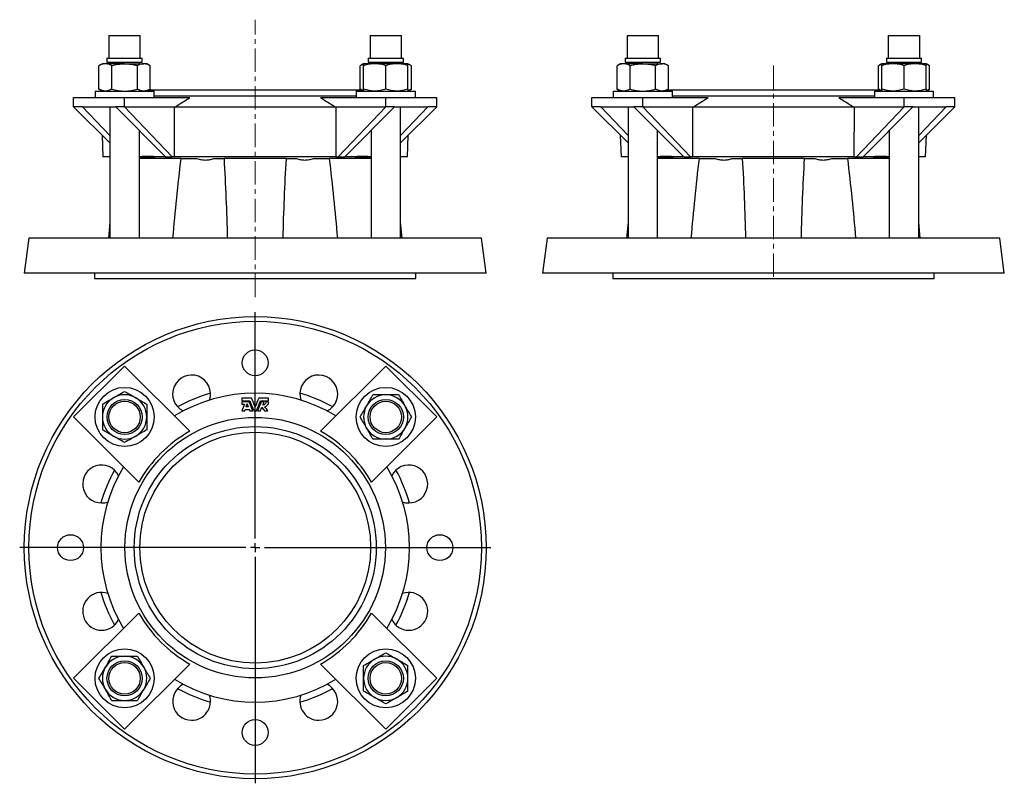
# Model space of a CAD drawing. Header units: millimetres. Extents: x 34 to 567, y 4 to 417.
import ezdxf

# ---------------------------------------------------------------- set-up
doc = ezdxf.new("R2010")
doc.units = ezdxf.units.MM
doc.linetypes.add('CENTERX2', pattern=[20.32, 12.7, -2.54, 2.54, -2.54])
doc.layers.add('FORMAT', color=7, linetype='Continuous')

# ---------------------------------------------------------------- blocks, each defined once
blk = doc.blocks.new('SW_CENTERMARKSYMBOL_0')
at = {"layer": 'FORMAT', "color": 0}
for p, q in [((0, 5), (0, 127.5)), ((-5, 0), (-127.5, 0)), ((0, 0), (-2.5, 0)), ((0, 0), (0, 2.5)), ((0, 0), (0, -2.5)), ((0, 0), (2.5, 0)), ((5, 0), (127.5, 0)), ((0, -5), (0, -127.5))]:
    blk.add_line(p, q, dxfattribs=at)

msp = doc.modelspace()

# ---------------------------------------------------------------- linework, layer by layer
at = {"color": 7, "linetype": 'Continuous', "lineweight": 25}
for p, q in [((82.6, 408.49), (82.6, 396.22)), ((82.6, 408.49), (87.34, 408.49)), ((87.34, 408.49), (99.6, 408.49)), ((99.6, 396.22), (99.6, 408.49)), ((224.02, 408.49), (224.02, 396.22)), ((224.02, 408.49), (240.14, 408.49)), ((240.14, 408.49), (241.02, 408.49)), ((241.02, 396.22), (241.02, 408.49)), ((363.19, 408.49), (363.19, 396.22)), ((363.19, 408.49), (367.94, 408.49)), ((367.94, 408.49), (380.19, 408.49)), ((380.19, 396.22), (380.19, 408.49)), ((504.61, 408.49), (504.61, 396.22)), ((504.61, 408.49), (520.74, 408.49)), ((520.74, 408.49), (521.61, 408.49)), ((521.61, 396.22), (521.61, 408.49)), ((81.57, 396.22), (81.57, 394.22)), ((81.57, 396.22), (86.88, 396.22)), ((86.88, 396.22), (100.62, 396.22)), ((100.62, 394.22), (100.62, 396.22)), ((222.99, 396.22), (222.99, 394.22)), ((222.99, 396.22), (241.06, 396.22)), ((241.06, 396.22), (242.04, 396.22)), ((242.04, 394.22), (242.04, 396.22)), ((362.17, 396.22), (362.17, 394.22)), ((362.17, 396.22), (367.48, 396.22)), ((367.48, 396.22), (381.22, 396.22)), ((381.22, 394.22), (381.22, 396.22)), ((503.59, 396.22), (503.59, 394.22)), ((503.59, 396.22), (521.66, 396.22)), ((521.66, 396.22), (522.64, 396.22)), ((522.64, 394.22), (522.64, 396.22)), ((79.1, 393.29), (77.24, 392.22)), ((77.24, 379.56), (77.24, 392.22)), ((80.7, 393.29), (79.1, 393.29)), ((91.1, 393.29), (80.7, 393.29)), ((81.57, 394.22), (86.88, 394.22)), ((83.1, 394.22), (83.1, 393.29)), ((84.17, 379.56), (84.17, 392.22)), ((86.88, 394.22), (100.62, 394.22)), ((91.1, 393.29), (101.49, 393.29)), ((98.02, 379.56), (98.02, 392.22)), ((99.1, 393.29), (99.1, 394.22)), ((103.1, 393.29), (101.49, 393.29)), ((104.95, 392.22), (103.1, 393.29)), ((104.95, 379.56), (104.95, 392.22)), ((220.52, 393.29), (218.66, 392.22)), ((218.66, 379.56), (218.66, 392.22)), ((226.52, 393.29), (220.52, 393.29)), ((220.52, 379.56), (220.52, 392.22)), ((222.99, 394.22), (241.06, 394.22)), ((224.52, 394.22), (224.52, 393.29)), ((238.52, 393.29), (226.52, 393.29)), ((232.52, 379.56), (232.52, 392.22)), ((244.52, 393.29), (238.52, 393.29)), ((240.52, 393.29), (240.52, 394.22)), ((241.06, 394.22), (242.04, 394.22)), ((246.37, 392.22), (244.52, 393.29)), ((244.52, 379.56), (244.52, 392.22)), ((246.37, 379.56), (246.37, 392.22)), ((359.69, 393.29), (357.84, 392.22)), ((357.84, 379.56), (357.84, 392.22)), ((361.3, 393.29), (359.69, 393.29)), ((371.69, 393.29), (361.3, 393.29)), ((362.17, 394.22), (367.48, 394.22)), ((363.69, 394.22), (363.69, 393.29)), ((364.77, 379.56), (364.77, 392.22)), ((367.48, 394.22), (381.22, 394.22)), ((371.69, 393.29), (382.09, 393.29)), ((378.62, 379.56), (378.62, 392.22)), ((379.69, 393.29), (379.69, 394.22)), ((383.69, 393.29), (382.09, 393.29)), ((385.55, 392.22), (383.69, 393.29)), ((385.55, 379.56), (385.55, 392.22)), ((501.11, 393.29), (499.26, 392.22)), ((499.26, 379.56), (499.26, 392.22)), ((507.11, 393.29), (501.11, 393.29)), ((501.11, 379.56), (501.11, 392.22)), ((503.59, 394.22), (521.66, 394.22)), ((505.11, 394.22), (505.11, 393.29)), ((519.11, 393.29), (507.11, 393.29)), ((513.11, 379.56), (513.11, 392.22)), ((525.11, 393.29), (519.11, 393.29)), ((521.11, 393.29), (521.11, 394.22)), ((521.66, 394.22), (522.64, 394.22)), ((526.97, 392.22), (525.11, 393.29)), ((525.11, 379.56), (525.11, 392.22)), ((526.97, 379.56), (526.97, 392.22)), ((77.24, 379.56), (79.1, 378.49)), ((103.1, 378.49), (104.95, 379.56)), ((220.52, 378.99), (103.96, 378.99)), ((218.66, 379.56), (219.65, 378.99)), ((244.52, 378.49), (246.37, 379.56)), ((357.84, 379.56), (359.69, 378.49)), ((383.69, 378.49), (385.55, 379.56)), ((392.55, 378.99), (384.56, 378.99)), ((501.12, 378.99), (392.55, 378.99)), ((499.26, 379.56), (500.25, 378.99)), ((525.11, 378.49), (526.97, 379.56)), ((63.52, 369.99), (63.52, 374.99)), ((63.52, 374.99), (91.1, 374.99)), ((75.1, 378.49), (75.1, 374.99)), ((75.1, 378.49), (107.1, 378.49)), ((91.1, 369.99), (91.1, 374.99)), ((91.1, 374.99), (126.43, 374.99)), ((107.1, 374.99), (107.1, 378.49)), ((216.52, 375.79), (107.1, 375.79)), ((197.19, 374.99), (232.52, 374.99)), ((216.52, 378.49), (216.52, 374.99)), ((216.52, 378.49), (232.52, 378.49)), ((232.52, 378.49), (248.52, 378.49)), ((232.52, 369.99), (232.52, 374.99)), ((232.52, 374.99), (260.09, 374.99)), ((248.52, 374.99), (248.52, 378.49)), ((260.09, 369.99), (260.09, 374.99)), ((344.12, 369.99), (344.12, 374.99)), ((344.12, 374.99), (371.69, 374.99)), ((355.69, 378.49), (355.69, 374.99)), ((355.69, 378.49), (387.69, 378.49)), ((371.69, 369.99), (371.69, 374.99)), ((371.69, 374.99), (407.03, 374.99)), ((387.69, 374.99), (387.69, 378.49)), ((392.55, 375.79), (387.69, 375.79)), ((497.11, 375.79), (392.55, 375.79)), ((477.78, 374.99), (513.11, 374.99)), ((497.11, 378.49), (497.11, 374.99)), ((497.11, 378.49), (513.11, 378.49)), ((513.11, 378.49), (529.11, 378.49)), ((513.11, 369.99), (513.11, 374.99)), ((513.11, 374.99), (540.69, 374.99)), ((529.11, 374.99), (529.11, 378.49)), ((540.69, 369.99), (540.69, 374.99)), ((68.32, 369.99), (63.52, 369.99)), ((63.52, 369.99), (83.1, 350.42)), ((68.32, 369.99), (86.29, 369.99)), ((83.1, 354.49), (68.32, 369.99)), ((83.1, 369.99), (83.1, 298.99)), ((91.1, 369.99), (86.29, 369.99)), ((86.29, 369.99), (113.3, 342.99)), ((91.1, 369.99), (118.59, 369.99)), ((116.84, 342.99), (91.1, 369.99)), ((118.13, 369.7), (118.59, 369.99)), ((118.2, 342.99), (118.13, 369.7)), ((205.49, 369.7), (118.13, 369.7)), ((205.02, 369.99), (205.49, 369.7)), ((205.02, 369.99), (232.52, 369.99)), ((205.49, 369.7), (205.41, 342.99)), ((232.52, 369.99), (206.78, 342.99)), ((210.31, 342.99), (237.32, 369.99)), ((237.32, 369.99), (232.52, 369.99)), ((237.32, 369.99), (255.29, 369.99)), ((240.52, 298.99), (240.52, 369.99)), ((240.52, 350.42), (260.09, 369.99)), ((255.29, 369.99), (240.52, 354.49)), ((260.09, 369.99), (255.29, 369.99)), ((348.92, 369.99), (344.12, 369.99)), ((344.12, 369.99), (363.69, 350.42)), ((348.92, 369.99), (366.89, 369.99)), ((363.69, 354.49), (348.92, 369.99)), ((363.69, 369.99), (363.69, 298.99)), ((371.69, 369.99), (366.89, 369.99)), ((366.89, 369.99), (393.9, 342.99)), ((397.43, 342.99), (371.69, 369.99)), ((371.69, 369.99), (399.19, 369.99)), ((398.73, 369.7), (399.19, 369.99)), ((398.8, 342.99), (398.73, 369.7)), ((486.08, 369.7), (398.73, 369.7)), ((485.62, 369.99), (513.11, 369.99)), ((485.62, 369.99), (486.08, 369.7)), ((486.08, 369.7), (486.01, 342.99)), ((513.11, 369.99), (487.37, 342.99)), ((490.91, 342.99), (517.92, 369.99)), ((517.92, 369.99), (513.11, 369.99)), ((517.92, 369.99), (535.89, 369.99)), ((521.11, 298.99), (521.11, 369.99)), ((535.89, 369.99), (521.11, 354.49)), ((521.11, 350.42), (540.69, 369.99)), ((540.69, 369.99), (535.89, 369.99)), ((99.1, 298.99), (99.1, 357.19)), ((224.52, 357.19), (224.52, 298.99)), ((379.69, 298.99), (379.69, 357.19)), ((505.11, 357.19), (505.11, 298.99)), ((78.9, 354.61), (79.41, 342.99)), ((244.21, 342.99), (244.71, 354.61)), ((359.5, 354.61), (360, 342.99)), ((524.8, 342.99), (525.31, 354.61)), ((83.1, 342.99), (79.41, 342.99)), ((99.63, 342.99), (99.1, 342.99)), ((121.7, 341.99), (99.1, 341.99)), ((99.63, 342.99), (107.73, 342.99)), ((113.3, 342.99), (107.73, 342.99)), ((113.3, 342.99), (116.84, 342.99)), ((118.2, 342.99), (116.84, 342.99)), ((205.41, 342.99), (118.2, 342.99)), ((121.7, 341.99), (130.19, 341.99)), ((139.37, 341.99), (144.93, 341.99)), ((178.68, 341.99), (144.93, 341.99)), ((178.68, 341.99), (184.25, 341.99)), ((193.42, 341.99), (201.91, 341.99)), ((224.52, 341.99), (201.91, 341.99)), ((205.41, 342.99), (206.78, 342.99)), ((206.78, 342.99), (210.31, 342.99)), ((215.88, 342.99), (210.31, 342.99)), ((215.88, 342.99), (223.98, 342.99)), ((224.52, 342.99), (223.98, 342.99)), ((244.21, 342.99), (240.52, 342.99)), ((363.69, 342.99), (360, 342.99)), ((380.23, 342.99), (379.69, 342.99)), ((402.3, 341.99), (379.69, 341.99)), ((380.23, 342.99), (388.33, 342.99)), ((393.9, 342.99), (388.33, 342.99)), ((393.9, 342.99), (397.43, 342.99)), ((398.8, 342.99), (397.43, 342.99)), ((486.01, 342.99), (398.8, 342.99)), ((402.3, 341.99), (410.79, 341.99)), ((419.96, 341.99), (425.53, 341.99)), ((459.28, 341.99), (425.53, 341.99)), ((459.28, 341.99), (464.85, 341.99)), ((474.02, 341.99), (482.51, 341.99)), ((505.11, 341.99), (482.51, 341.99)), ((486.01, 342.99), (487.37, 342.99)), ((487.37, 342.99), (490.91, 342.99)), ((496.48, 342.99), (490.91, 342.99)), ((496.48, 342.99), (504.58, 342.99)), ((505.11, 342.99), (504.58, 342.99)), ((524.8, 342.99), (521.11, 342.99)), ((83.1, 307.48), (82.31, 298.99)), ((241.31, 298.99), (240.52, 307.48)), ((363.69, 307.48), (362.9, 298.99)), ((521.9, 298.99), (521.11, 307.48)), ((39.31, 298.99), (36.81, 279.99)), ((284.31, 298.99), (39.31, 298.99)), ((286.81, 279.99), (284.31, 298.99)), ((319.9, 298.99), (317.4, 279.99)), ((564.9, 298.99), (319.9, 298.99)), ((567.4, 279.99), (564.9, 298.99)), ((286.81, 279.99), (36.81, 279.99)), ((74.81, 279.99), (74.81, 276.99)), ((248.81, 276.99), (248.81, 279.99)), ((567.4, 279.99), (317.4, 279.99)), ((355.4, 279.99), (355.4, 276.99)), ((529.4, 276.99), (529.4, 279.99)), ((74.81, 276.99), (161.81, 276.99)), ((161.81, 276.99), (248.81, 276.99)), ((355.4, 276.99), (529.4, 276.99)), ((91.1, 229.73), (63.52, 202.16)), ((126.43, 194.4), (91.1, 229.73)), ((232.52, 229.73), (197.19, 194.4)), ((260.09, 202.16), (232.52, 229.73)), ((154.61, 212.37), (154.61, 210.95)), ((154.61, 210.4), (154.61, 209.03)), ((157.43, 209.28), (156.77, 207.57)), ((158.12, 207.57), (157.43, 209.28)), ((165.92, 208.62), (166.64, 210.4)), ((168.6, 209.03), (169.01, 209.03)), ((169.01, 210.95), (169.01, 212.37)), ((169.01, 209.03), (169.01, 210.4)), ((164.65, 205.51), (165.43, 207.44)), ((63.52, 202.16), (98.85, 166.82)), ((224.76, 166.82), (260.09, 202.16)), ((98.85, 96.07), (63.52, 60.74)), ((260.09, 60.74), (224.76, 96.07)), ((91.1, 33.16), (126.43, 68.49)), ((197.19, 68.49), (232.52, 33.16)), ((63.52, 60.74), (91.1, 33.16)), ((232.52, 33.16), (260.09, 60.74))]:
    msp.add_line(p, q, dxfattribs=at)
for centre, radius in [((161.81, 131.45), 125), ((161.81, 131.45), 122.5), ((161.81, 231.45), 7), ((91.1, 202.16), 16), ((232.52, 202.16), 16), ((91.1, 202.16), 9.52), ((91.1, 202.16), 8.5), ((232.52, 202.16), 9.53), ((232.52, 202.16), 8.5), ((161.81, 131.45), 70.5), ((161.81, 131.45), 65.5), ((161.81, 131.45), 62.5), ((61.81, 131.45), 7), ((261.81, 131.45), 7), ((91.1, 60.74), 16), ((232.52, 60.74), 16), ((91.1, 60.74), 9.53), ((232.52, 60.74), 9.52), ((91.1, 60.74), 8.5), ((232.52, 60.74), 8.5), ((161.81, 31.45), 7)]:
    msp.add_circle(centre, radius, dxfattribs=at)
for centre, radius, start, end in [((127.37, 214.6), 10.25, 341.0314, 243.9686), ((196.25, 214.6), 10.25, 296.0314, 198.9686), ((91.1, 202.16), 12, 60, 120), ((161.81, 131.45), 83.57, 58.4943, 121.5057), ((161.81, 131.45), 87, 106.1505, 118.8495), ((161.81, 131.45), 87, 61.1505, 73.8495), ((232.52, 202.16), 12, 90, 150), ((232.52, 202.16), 12, 30, 90), ((91.1, 202.16), 12, 120, 180), ((91.1, 202.16), 12, 0, 60), ((232.52, 202.16), 12, 150, 210), ((232.52, 202.16), 12, 330, 30), ((91.1, 202.16), 12, 180, 240), ((91.1, 202.16), 12, 300, 0), ((161.81, 131.45), 72.22, 119.3343, 150.6657), ((161.81, 131.45), 72.22, 29.3343, 60.6657), ((232.52, 202.16), 12, 210, 270), ((232.52, 202.16), 12, 270, 330), ((91.1, 202.16), 12, 240, 300), ((78.66, 165.89), 10.25, 26.0314, 270), ((244.96, 165.89), 10.25, 270, 153.9686), ((161.81, 131.45), 83.57, 148.4943, 211.5057), ((161.81, 131.45), 87, 151.1505, 163.8495), ((161.81, 131.45), 83.57, 328.4943, 31.5057), ((161.81, 131.45), 87, 16.1505, 28.8495), ((78.66, 165.89), 10.25, 270, 288.9686), ((244.96, 165.89), 10.25, 251.0314, 270), ((78.66, 97), 10.25, 71.0314, 270), ((161.81, 131.45), 87, 196.1505, 208.8495), ((161.81, 131.45), 87, 331.1505, 343.8495), ((244.96, 97), 10.25, 270, 108.9686), ((161.81, 131.45), 72.22, 209.3343, 240.6657), ((161.81, 131.45), 72.22, 299.3343, 330.6657), ((78.66, 97), 10.25, 270, 333.9686), ((244.96, 97), 10.25, 206.0314, 270), ((91.1, 60.74), 12, 90, 150), ((91.1, 60.74), 12, 30, 90), ((232.52, 60.74), 12, 120, 180), ((232.52, 60.74), 12, 60, 120), ((232.52, 60.74), 12, 0, 60), ((91.1, 60.74), 12, 150, 210), ((91.1, 60.74), 12, 330, 30), ((161.81, 131.45), 83.57, 238.4943, 301.5057), ((232.52, 60.74), 12, 180, 240), ((232.52, 60.74), 12, 300, 0), ((91.1, 60.74), 12, 210, 270), ((91.1, 60.74), 12, 270, 330), ((127.37, 48.3), 10.25, 116.0314, 270), ((161.81, 131.45), 87, 241.1505, 253.8495), ((161.81, 131.45), 87, 286.1505, 298.8495), ((196.25, 48.3), 10.25, 270, 63.9686), ((127.37, 48.3), 10.25, 270, 18.9686), ((196.25, 48.3), 10.25, 161.0314, 270), ((232.52, 60.74), 12, 240, 300)]:
    msp.add_arc(centre, radius, start, end, dxfattribs=at)
for centre, major_axis, start_param, end_param in [((160.02, 285.31), (77.55, -49.48), 2.526074, 2.669576), ((163.59, 285.31), (77.55, 49.48), 0.472017, 0.615518), ((440.62, 285.31), (77.55, -49.48), 2.526074, 2.669576), ((444.19, 285.31), (77.55, 49.48), 0.472017, 0.615518)]:
    msp.add_ellipse(centre, major_axis=major_axis, ratio=0.385787, start_param=start_param, end_param=end_param, dxfattribs=at)
for points, knots in [([(80.7, 393.29), (80.41, 393.29), (80.11, 393.26), (79.53, 393.17), (79.24, 393.09), (78.37, 392.81), (77.8, 392.54), (77.24, 392.22)], [0, 0, 0, 0, 0.25, 0.25, 0.5, 0.5, 1, 1, 1, 1]), ([(84.17, 392.22), (83.6, 392.55), (83.03, 392.81), (81.88, 393.19), (81.29, 393.29), (80.7, 393.29)], [0, 0, 0, 0, 0.5, 0.5, 1, 1, 1, 1]), ([(84.17, 392.22), (85.29, 392.54), (86.45, 392.82), (88.76, 393.19), (89.93, 393.29), (91.1, 393.29)], [0, 0, 0, 0, 0.5, 0.5, 1, 1, 1, 1]), ([(91.1, 393.29), (91.68, 393.29), (92.27, 393.27), (93.45, 393.17), (94.03, 393.09), (95.77, 392.81), (96.9, 392.54), (98.02, 392.22)], [0, 0, 0, 0, 0.25, 0.25, 0.5, 0.5, 1, 1, 1, 1]), ([(101.49, 393.29), (101.19, 393.29), (100.9, 393.26), (100.31, 393.17), (100.02, 393.09), (99.16, 392.81), (98.59, 392.54), (98.02, 392.22)], [0, 0, 0, 0, 0.25, 0.25, 0.5, 0.5, 1, 1, 1, 1]), ([(104.95, 392.22), (104.39, 392.55), (103.82, 392.81), (102.66, 393.19), (102.08, 393.29), (101.49, 393.29)], [0, 0, 0, 0, 0.5, 0.5, 1, 1, 1, 1]), ([(220.52, 393.04), (220.43, 393.02), (220.17, 392.94), (219.73, 392.76), (219.19, 392.51), (218.84, 392.32), (218.66, 392.22)], [0, 0, 0, 0, 0.132852, 0.4218383, 0.7109557, 1, 1, 1, 1]), ([(226.52, 393.29), (226.01, 393.29), (225.5, 393.26), (224.48, 393.17), (223.98, 393.09), (222.48, 392.81), (221.5, 392.54), (220.52, 392.22)], [0, 0, 0, 0, 0.25, 0.25, 0.5, 0.5, 1, 1, 1, 1]), ([(220.52, 392.22), (220.52, 392.54), (220.52, 392.82), (220.52, 393.19), (220.52, 393.29), (220.52, 393.29)], [0, 0, 0, 0, 0.5, 0.5, 1, 1, 1, 1]), ([(232.52, 392.22), (231.54, 392.55), (230.55, 392.81), (228.55, 393.19), (227.54, 393.29), (226.52, 393.29)], [0, 0, 0, 0, 0.5, 0.5, 1, 1, 1, 1]), ([(238.52, 393.29), (238.01, 393.29), (237.5, 393.26), (236.48, 393.17), (235.98, 393.09), (234.48, 392.81), (233.5, 392.54), (232.52, 392.22)], [0, 0, 0, 0, 0.25, 0.25, 0.5, 0.5, 1, 1, 1, 1]), ([(244.52, 392.22), (243.54, 392.55), (242.55, 392.81), (240.55, 393.19), (239.54, 393.29), (238.52, 393.29)], [0, 0, 0, 0, 0.5, 0.5, 1, 1, 1, 1]), ([(244.52, 392.22), (244.52, 392.54), (244.52, 392.82), (244.52, 393.19), (244.52, 393.29), (244.52, 393.29)], [0, 0, 0, 0, 0.5, 0.5, 1, 1, 1, 1]), ([(246.37, 392.22), (246.19, 392.32), (245.81, 392.53), (245.25, 392.79), (244.82, 392.96), (244.57, 393.03), (244.52, 393.04)], [0, 0, 0, 0, 0.30517, 0.610427, 0.915525, 1, 1, 1, 1]), ([(361.3, 393.29), (361.01, 393.29), (360.71, 393.26), (360.13, 393.17), (359.84, 393.09), (358.97, 392.81), (358.4, 392.54), (357.84, 392.22)], [0, 0, 0, 0, 0.25, 0.25, 0.5, 0.5, 1, 1, 1, 1]), ([(364.77, 392.22), (364.2, 392.55), (363.63, 392.81), (362.47, 393.19), (361.89, 393.29), (361.3, 393.29)], [0, 0, 0, 0, 0.5, 0.5, 1, 1, 1, 1]), ([(364.77, 392.22), (365.89, 392.54), (367.05, 392.82), (369.36, 393.19), (370.52, 393.29), (371.69, 393.29)], [0, 0, 0, 0, 0.5, 0.5, 1, 1, 1, 1]), ([(371.69, 393.29), (372.28, 393.29), (372.87, 393.27), (374.05, 393.17), (374.63, 393.09), (376.37, 392.81), (377.5, 392.54), (378.62, 392.22)], [0, 0, 0, 0, 0.25, 0.25, 0.5, 0.5, 1, 1, 1, 1]), ([(382.09, 393.29), (381.79, 393.29), (381.5, 393.26), (380.91, 393.17), (380.62, 393.09), (379.76, 392.81), (379.19, 392.54), (378.62, 392.22)], [0, 0, 0, 0, 0.25, 0.25, 0.5, 0.5, 1, 1, 1, 1]), ([(385.55, 392.22), (384.98, 392.55), (384.41, 392.81), (383.26, 393.19), (382.68, 393.29), (382.09, 393.29)], [0, 0, 0, 0, 0.5, 0.5, 1, 1, 1, 1]), ([(501.11, 393.04), (501.03, 393.02), (500.77, 392.94), (500.32, 392.76), (499.79, 392.51), (499.44, 392.32), (499.26, 392.22)], [0, 0, 0, 0, 0.132852, 0.4218383, 0.7109557, 1, 1, 1, 1]), ([(507.11, 393.29), (506.61, 393.29), (506.09, 393.26), (505.08, 393.17), (504.58, 393.09), (503.08, 392.81), (502.09, 392.54), (501.11, 392.22)], [0, 0, 0, 0, 0.25, 0.25, 0.5, 0.5, 1, 1, 1, 1]), ([(501.11, 392.22), (501.11, 392.54), (501.11, 392.82), (501.11, 393.19), (501.11, 393.29), (501.11, 393.29)], [0, 0, 0, 0, 0.5, 0.5, 1, 1, 1, 1]), ([(513.11, 392.22), (512.13, 392.55), (511.14, 392.81), (509.15, 393.19), (508.14, 393.29), (507.11, 393.29)], [0, 0, 0, 0, 0.5, 0.5, 1, 1, 1, 1]), ([(519.11, 393.29), (518.61, 393.29), (518.09, 393.26), (517.08, 393.17), (516.58, 393.09), (515.08, 392.81), (514.09, 392.54), (513.11, 392.22)], [0, 0, 0, 0, 0.25, 0.25, 0.5, 0.5, 1, 1, 1, 1]), ([(525.11, 392.22), (524.13, 392.55), (523.14, 392.81), (521.15, 393.19), (520.14, 393.29), (519.11, 393.29)], [0, 0, 0, 0, 0.5, 0.5, 1, 1, 1, 1]), ([(525.11, 392.22), (525.11, 392.54), (525.11, 392.82), (525.11, 393.19), (525.11, 393.29), (525.11, 393.29)], [0, 0, 0, 0, 0.5, 0.5, 1, 1, 1, 1]), ([(526.97, 392.22), (526.78, 392.32), (526.41, 392.53), (525.85, 392.79), (525.41, 392.96), (525.17, 393.03), (525.11, 393.04)], [0, 0, 0, 0, 0.30517, 0.610427, 0.915525, 1, 1, 1, 1]), ([(80.7, 378.49), (80.41, 378.49), (80.11, 378.52), (79.53, 378.61), (79.24, 378.69), (78.37, 378.97), (77.8, 379.24), (77.24, 379.56)], [0, 0, 0, 0, 0.25, 0.25, 0.5, 0.5, 1, 1, 1, 1]), ([(84.17, 379.56), (83.6, 379.23), (83.03, 378.97), (81.88, 378.59), (81.29, 378.49), (80.7, 378.49)], [0, 0, 0, 0, 0.5, 0.5, 1, 1, 1, 1]), ([(84.17, 379.56), (85.29, 379.24), (86.45, 378.96), (88.76, 378.59), (89.93, 378.49), (91.1, 378.49)], [0, 0, 0, 0, 0.5, 0.5, 1, 1, 1, 1]), ([(91.1, 378.49), (91.68, 378.49), (92.27, 378.51), (93.45, 378.61), (94.03, 378.69), (95.77, 378.97), (96.9, 379.24), (98.02, 379.56)], [0, 0, 0, 0, 0.25, 0.25, 0.5, 0.5, 1, 1, 1, 1]), ([(101.49, 378.49), (101.19, 378.49), (100.9, 378.52), (100.31, 378.61), (100.02, 378.69), (99.16, 378.97), (98.59, 379.24), (98.02, 379.56)], [0, 0, 0, 0, 0.25, 0.25, 0.5, 0.5, 1, 1, 1, 1]), ([(104.95, 379.56), (104.39, 379.23), (103.82, 378.97), (102.66, 378.59), (102.08, 378.49), (101.49, 378.49)], [0, 0, 0, 0, 0.5, 0.5, 1, 1, 1, 1]), ([(219.81, 378.99), (219.78, 379), (219.58, 379.08), (219.19, 379.27), (218.84, 379.46), (218.66, 379.56)], [0, 0, 0, 0, 0.072856, 0.536486, 1, 1, 1, 1]), ([(226.52, 378.49), (226.01, 378.49), (225.5, 378.52), (224.48, 378.61), (223.98, 378.69), (222.48, 378.97), (221.5, 379.24), (220.52, 379.56)], [0, 0, 0, 0, 0.25, 0.25, 0.5, 0.5, 1, 1, 1, 1]), ([(220.52, 379.56), (220.52, 379.24), (220.52, 378.96), (220.52, 378.59), (220.52, 378.49), (220.52, 378.49)], [0, 0, 0, 0, 0.5, 0.5, 1, 1, 1, 1]), ([(232.52, 379.56), (231.54, 379.23), (230.55, 378.97), (228.55, 378.59), (227.54, 378.49), (226.52, 378.49)], [0, 0, 0, 0, 0.5, 0.5, 1, 1, 1, 1]), ([(238.52, 378.49), (238.01, 378.49), (237.5, 378.52), (236.48, 378.61), (235.98, 378.69), (234.48, 378.97), (233.5, 379.24), (232.52, 379.56)], [0, 0, 0, 0, 0.25, 0.25, 0.5, 0.5, 1, 1, 1, 1]), ([(244.52, 379.56), (243.54, 379.23), (242.55, 378.97), (240.55, 378.59), (239.54, 378.49), (238.52, 378.49)], [0, 0, 0, 0, 0.5, 0.5, 1, 1, 1, 1]), ([(244.52, 379.56), (244.52, 379.24), (244.52, 378.96), (244.52, 378.59), (244.52, 378.49), (244.52, 378.49)], [0, 0, 0, 0, 0.5, 0.5, 1, 1, 1, 1]), ([(246.37, 379.56), (246.19, 379.46), (245.81, 379.25), (245.25, 378.99), (244.82, 378.82), (244.57, 378.75), (244.52, 378.74)], [0, 0, 0, 0, 0.30517, 0.610427, 0.915525, 1, 1, 1, 1]), ([(361.3, 378.49), (361.01, 378.49), (360.71, 378.52), (360.13, 378.61), (359.84, 378.69), (358.97, 378.97), (358.4, 379.24), (357.84, 379.56)], [0, 0, 0, 0, 0.25, 0.25, 0.5, 0.5, 1, 1, 1, 1]), ([(364.77, 379.56), (364.2, 379.23), (363.63, 378.97), (362.47, 378.59), (361.89, 378.49), (361.3, 378.49)], [0, 0, 0, 0, 0.5, 0.5, 1, 1, 1, 1]), ([(364.77, 379.56), (365.89, 379.24), (367.05, 378.96), (369.36, 378.59), (370.52, 378.49), (371.69, 378.49)], [0, 0, 0, 0, 0.5, 0.5, 1, 1, 1, 1]), ([(371.69, 378.49), (372.28, 378.49), (372.87, 378.51), (374.05, 378.61), (374.63, 378.69), (376.37, 378.97), (377.5, 379.24), (378.62, 379.56)], [0, 0, 0, 0, 0.25, 0.25, 0.5, 0.5, 1, 1, 1, 1]), ([(382.09, 378.49), (381.79, 378.49), (381.5, 378.52), (380.91, 378.61), (380.62, 378.69), (379.76, 378.97), (379.19, 379.24), (378.62, 379.56)], [0, 0, 0, 0, 0.25, 0.25, 0.5, 0.5, 1, 1, 1, 1]), ([(385.55, 379.56), (384.98, 379.23), (384.41, 378.97), (383.26, 378.59), (382.68, 378.49), (382.09, 378.49)], [0, 0, 0, 0, 0.5, 0.5, 1, 1, 1, 1]), ([(500.41, 378.99), (500.38, 379), (500.17, 379.08), (499.79, 379.27), (499.44, 379.46), (499.26, 379.56)], [0, 0, 0, 0, 0.072856, 0.536486, 1, 1, 1, 1]), ([(507.11, 378.49), (506.61, 378.49), (506.09, 378.52), (505.08, 378.61), (504.58, 378.69), (503.08, 378.97), (502.09, 379.24), (501.11, 379.56)], [0, 0, 0, 0, 0.25, 0.25, 0.5, 0.5, 1, 1, 1, 1]), ([(501.11, 379.56), (501.11, 379.24), (501.11, 378.96), (501.11, 378.59), (501.11, 378.49), (501.11, 378.49)], [0, 0, 0, 0, 0.5, 0.5, 1, 1, 1, 1]), ([(513.11, 379.56), (512.13, 379.23), (511.14, 378.97), (509.15, 378.59), (508.14, 378.49), (507.11, 378.49)], [0, 0, 0, 0, 0.5, 0.5, 1, 1, 1, 1]), ([(519.11, 378.49), (518.61, 378.49), (518.09, 378.52), (517.08, 378.61), (516.58, 378.69), (515.08, 378.97), (514.09, 379.24), (513.11, 379.56)], [0, 0, 0, 0, 0.25, 0.25, 0.5, 0.5, 1, 1, 1, 1]), ([(525.11, 379.56), (524.13, 379.23), (523.14, 378.97), (521.15, 378.59), (520.14, 378.49), (519.11, 378.49)], [0, 0, 0, 0, 0.5, 0.5, 1, 1, 1, 1]), ([(525.11, 379.56), (525.11, 379.24), (525.11, 378.96), (525.11, 378.59), (525.11, 378.49), (525.11, 378.49)], [0, 0, 0, 0, 0.5, 0.5, 1, 1, 1, 1]), ([(526.97, 379.56), (526.78, 379.46), (526.41, 379.25), (525.85, 378.99), (525.41, 378.82), (525.17, 378.75), (525.11, 378.74)], [0, 0, 0, 0, 0.30517, 0.610427, 0.915525, 1, 1, 1, 1]), ([(117.29, 298.99), (117.93, 306.16), (118.61, 313.33), (120.07, 327.67), (120.85, 334.83), (121.7, 341.99)], [0, 0, 0, 0, 0.5, 0.5, 1, 1, 1, 1]), ([(130.19, 341.99), (131, 341.73), (131.81, 341.53), (133.02, 341.33), (133.42, 341.28), (134.22, 341.21), (134.63, 341.19), (135.8, 341.19), (136.56, 341.26), (138.01, 341.53), (138.71, 341.73), (139.37, 341.99)], [0, 0, 0, 0, 0.25, 0.25, 0.375, 0.375, 0.5, 0.5, 0.75, 0.75, 1, 1, 1, 1]), ([(144.93, 341.99), (145.36, 334.83), (145.7, 327.67), (146.28, 313.33), (146.52, 306.16), (146.7, 298.99)], [0, 0, 0, 0, 0.5, 0.5, 1, 1, 1, 1]), ([(176.91, 298.99), (177.1, 306.16), (177.33, 313.33), (177.91, 327.67), (178.26, 334.83), (178.68, 341.99)], [0, 0, 0, 0, 0.5, 0.5, 1, 1, 1, 1]), ([(184.25, 341.99), (184.9, 341.73), (185.59, 341.53), (186.68, 341.33), (187.05, 341.28), (187.81, 341.21), (188.2, 341.19), (189.38, 341.19), (190.18, 341.26), (191.79, 341.53), (192.61, 341.73), (193.42, 341.99)], [0, 0, 0, 0, 0.25, 0.25, 0.375, 0.375, 0.5, 0.5, 0.75, 0.75, 1, 1, 1, 1]), ([(201.91, 341.99), (202.76, 334.83), (203.54, 327.67), (205, 313.33), (205.68, 306.16), (206.32, 298.99)], [0, 0, 0, 0, 0.5, 0.5, 1, 1, 1, 1]), ([(397.89, 298.99), (398.53, 306.16), (399.21, 313.33), (400.67, 327.67), (401.45, 334.83), (402.3, 341.99)], [0, 0, 0, 0, 0.5, 0.5, 1, 1, 1, 1]), ([(410.79, 341.99), (411.6, 341.73), (412.41, 341.53), (413.61, 341.33), (414.02, 341.28), (414.82, 341.21), (415.22, 341.19), (416.4, 341.19), (417.16, 341.26), (418.61, 341.53), (419.31, 341.73), (419.96, 341.99)], [0, 0, 0, 0, 0.25, 0.25, 0.375, 0.375, 0.5, 0.5, 0.75, 0.75, 1, 1, 1, 1]), ([(425.53, 341.99), (425.96, 334.83), (426.3, 327.67), (426.88, 313.33), (427.11, 306.16), (427.3, 298.99)], [0, 0, 0, 0, 0.5, 0.5, 1, 1, 1, 1]), ([(457.51, 298.99), (457.69, 306.16), (457.93, 313.33), (458.51, 327.67), (458.85, 334.83), (459.28, 341.99)], [0, 0, 0, 0, 0.5, 0.5, 1, 1, 1, 1]), ([(464.85, 341.99), (465.5, 341.73), (466.19, 341.53), (467.27, 341.33), (467.64, 341.28), (468.41, 341.21), (468.8, 341.19), (469.98, 341.19), (470.77, 341.26), (472.39, 341.53), (473.21, 341.73), (474.02, 341.99)], [0, 0, 0, 0, 0.25, 0.25, 0.375, 0.375, 0.5, 0.5, 0.75, 0.75, 1, 1, 1, 1]), ([(482.51, 341.99), (483.36, 334.83), (484.14, 327.67), (485.6, 313.33), (486.28, 306.16), (486.92, 298.99)], [0, 0, 0, 0, 0.5, 0.5, 1, 1, 1, 1]), ([(85.1, 212.55), (85.61, 212.84), (86.12, 213.14), (87.13, 213.72), (87.63, 214.01), (89.13, 214.88), (90.12, 215.45), (91.1, 216.01)], [0, 0, 0, 0, 0.25, 0.25, 0.5, 0.5, 1, 1, 1, 1]), ([(91.1, 216.01), (92.08, 215.45), (93.07, 214.88), (95.06, 213.72), (96.07, 213.14), (97.1, 212.55)], [0, 0, 0, 0, 0.5, 0.5, 1, 1, 1, 1]), ([(222.13, 208.16), (222.42, 208.67), (222.71, 209.18), (223.3, 210.19), (223.59, 210.69), (224.45, 212.19), (225.02, 213.18), (225.59, 214.16)], [0, 0, 0, 0, 0.25, 0.25, 0.5, 0.5, 1, 1, 1, 1]), ([(232.52, 214.16), (231.93, 214.16), (231.34, 214.16), (230.17, 214.16), (229.58, 214.16), (227.84, 214.16), (226.71, 214.16), (225.59, 214.16)], [0, 0, 0, 0, 0.25, 0.25, 0.5, 0.5, 1, 1, 1, 1]), ([(239.45, 214.16), (238.32, 214.16), (237.16, 214.16), (234.85, 214.16), (233.69, 214.16), (232.52, 214.16)], [0, 0, 0, 0, 0.5, 0.5, 1, 1, 1, 1]), ([(239.45, 214.16), (240.01, 213.18), (240.58, 212.19), (241.74, 210.19), (242.32, 209.18), (242.91, 208.16)], [0, 0, 0, 0, 0.5, 0.5, 1, 1, 1, 1]), ([(79.1, 209.08), (80.08, 209.65), (81.07, 210.22), (83.06, 211.38), (84.07, 211.96), (85.1, 212.55)], [0, 0, 0, 0, 0.5, 0.5, 1, 1, 1, 1]), ([(79.1, 209.08), (79.1, 207.96), (79.1, 206.8), (79.1, 204.49), (79.1, 203.33), (79.1, 202.16)], [0, 0, 0, 0, 0.5, 0.5, 1, 1, 1, 1]), ([(97.1, 212.55), (97.61, 212.25), (98.12, 211.96), (99.13, 211.38), (99.63, 211.09), (101.13, 210.22), (102.12, 209.65), (103.1, 209.08)], [0, 0, 0, 0, 0.25, 0.25, 0.5, 0.5, 1, 1, 1, 1]), ([(103.1, 209.08), (103.1, 207.96), (103.1, 206.8), (103.1, 204.49), (103.1, 203.33), (103.1, 202.16)], [0, 0, 0, 0, 0.5, 0.5, 1, 1, 1, 1]), ([(154.61, 210.95), (154.96, 210.95), (155.67, 210.95), (156.74, 210.95), (157.81, 210.95), (158.52, 210.95), (158.88, 210.95)], [0, 0, 0, 0, 0.250065, 0.5, 0.750048, 1, 1, 1, 1]), ([(154.61, 209.03), (154.83, 209.03), (155.28, 209.03), (155.73, 209.03), (155.96, 209.03)], [0, 0, 0, 0, 0.500101, 1, 1, 1, 1]), ([(160.5, 205.51), (160.17, 206.33), (159.5, 207.96), (158.84, 209.59), (158.51, 210.4)], [0, 0, 0, 0, 0.5, 1, 1, 1, 1]), ([(158.88, 210.95), (159.25, 210.04), (159.98, 208.23), (160.72, 206.42), (161.09, 205.51)], [0, 0, 0, 0, 0.5, 1, 1, 1, 1]), ([(165.11, 210.4), (164.77, 209.59), (164.11, 207.96), (163.45, 206.33), (163.12, 205.51)], [0, 0, 0, 0, 0.5, 1, 1, 1, 1]), ([(164.74, 210.95), (165.09, 210.95), (165.8, 210.95), (166.87, 210.95), (167.94, 210.95), (168.65, 210.95), (169.01, 210.95)], [0, 0, 0, 0, 0.249946, 0.5, 0.749929, 1, 1, 1, 1]), ([(166.64, 210.4), (166.39, 210.4), (165.87, 210.4), (165.36, 210.4), (165.11, 210.4)], [0, 0, 0, 0, 0.500069, 1, 1, 1, 1]), ([(167.64, 210.4), (167.64, 210.18), (167.6, 209.96), (167.44, 209.55), (167.32, 209.36), (167.01, 209.02), (166.82, 208.89), (166.5, 208.74), (166.39, 208.7), (166.16, 208.64), (166.04, 208.62), (165.92, 208.62)], [0, 0, 0, 0, 0.25, 0.25, 0.5, 0.5, 0.75, 0.75, 0.875, 0.875, 1, 1, 1, 1]), ([(167.03, 207.69), (167.21, 207.73), (167.39, 207.79), (167.71, 207.95), (167.86, 208.06), (168.13, 208.29), (168.25, 208.43), (168.45, 208.71), (168.53, 208.87), (168.6, 209.03)], [0, 0, 0, 0, 0.25, 0.25, 0.5, 0.5, 0.75, 0.75, 1, 1, 1, 1]), ([(169.01, 210.4), (168.78, 210.4), (168.32, 210.4), (167.86, 210.4), (167.64, 210.4)], [0, 0, 0, 0, 0.500099, 1, 1, 1, 1]), ([(218.66, 202.16), (219.23, 203.14), (219.8, 204.13), (220.95, 206.12), (221.53, 207.13), (222.13, 208.16)], [0, 0, 0, 0, 0.5, 0.5, 1, 1, 1, 1]), ([(242.91, 208.16), (243.2, 207.65), (243.5, 207.14), (244.08, 206.12), (244.37, 205.62), (245.24, 204.12), (245.81, 203.14), (246.37, 202.16)], [0, 0, 0, 0, 0.25, 0.25, 0.5, 0.5, 1, 1, 1, 1]), ([(154.61, 205.51), (154.86, 205.51), (155.37, 205.51), (155.88, 205.51), (156.13, 205.51)], [0, 0, 0, 0, 0.500124, 1, 1, 1, 1]), ([(156.42, 206.27), (156.79, 206.27), (157.54, 206.27), (158.28, 206.27), (158.65, 206.27)], [0, 0, 0, 0, 0.500118, 1, 1, 1, 1]), ([(158.12, 207.57), (157.9, 207.57), (157.45, 207.57), (157, 207.57), (156.77, 207.57)], [0, 0, 0, 0, 0.499846, 1, 1, 1, 1]), ([(158.96, 205.51), (159.22, 205.51), (159.73, 205.51), (160.24, 205.51), (160.5, 205.51)], [0, 0, 0, 0, 0.50004, 1, 1, 1, 1]), ([(163.12, 205.51), (163.37, 205.51), (163.88, 205.51), (164.4, 205.51), (164.65, 205.51)], [0, 0, 0, 0, 0.49996, 1, 1, 1, 1]), ([(165.43, 207.44), (165.68, 207.11), (166.16, 206.47), (166.64, 205.83), (166.88, 205.51)], [0, 0, 0, 0, 0.502758, 1, 1, 1, 1]), ([(166.88, 205.51), (167.18, 205.51), (167.77, 205.51), (168.37, 205.51), (168.66, 205.51)], [0, 0, 0, 0, 0.499866, 1, 1, 1, 1]), ([(168.66, 205.51), (168.39, 205.87), (167.85, 206.6), (167.3, 207.32), (167.03, 207.69)], [0, 0, 0, 0, 0.496974, 1, 1, 1, 1]), ([(79.1, 202.16), (79.1, 201.57), (79.1, 200.98), (79.1, 199.8), (79.1, 199.22), (79.1, 197.48), (79.1, 196.35), (79.1, 195.23)], [0, 0, 0, 0, 0.25, 0.25, 0.5, 0.5, 1, 1, 1, 1]), ([(103.1, 202.16), (103.1, 201.57), (103.1, 200.98), (103.1, 199.8), (103.1, 199.22), (103.1, 197.48), (103.1, 196.35), (103.1, 195.23)], [0, 0, 0, 0, 0.25, 0.25, 0.5, 0.5, 1, 1, 1, 1]), ([(222.13, 196.16), (221.83, 196.67), (221.54, 197.18), (220.95, 198.19), (220.66, 198.69), (219.8, 200.19), (219.23, 201.18), (218.66, 202.16)], [0, 0, 0, 0, 0.25, 0.25, 0.5, 0.5, 1, 1, 1, 1]), ([(246.37, 202.16), (245.81, 201.18), (245.24, 200.19), (244.08, 198.19), (243.5, 197.18), (242.91, 196.16)], [0, 0, 0, 0, 0.5, 0.5, 1, 1, 1, 1]), ([(85.1, 191.76), (84.59, 192.06), (84.08, 192.35), (83.06, 192.94), (82.56, 193.23), (81.06, 194.09), (80.08, 194.66), (79.1, 195.23)], [0, 0, 0, 0, 0.25, 0.25, 0.5, 0.5, 1, 1, 1, 1]), ([(103.1, 195.23), (102.11, 194.66), (101.13, 194.09), (99.13, 192.94), (98.12, 192.35), (97.1, 191.76)], [0, 0, 0, 0, 0.5, 0.5, 1, 1, 1, 1]), ([(225.59, 190.16), (225.02, 191.14), (224.45, 192.13), (223.3, 194.12), (222.72, 195.13), (222.13, 196.16)], [0, 0, 0, 0, 0.5, 0.5, 1, 1, 1, 1]), ([(242.91, 196.16), (242.62, 195.65), (242.32, 195.14), (241.74, 194.12), (241.45, 193.62), (240.58, 192.12), (240.01, 191.14), (239.45, 190.16)], [0, 0, 0, 0, 0.25, 0.25, 0.5, 0.5, 1, 1, 1, 1]), ([(91.1, 188.3), (90.11, 188.87), (89.13, 189.44), (87.13, 190.59), (86.12, 191.17), (85.1, 191.76)], [0, 0, 0, 0, 0.5, 0.5, 1, 1, 1, 1]), ([(97.1, 191.76), (96.59, 191.47), (96.08, 191.18), (95.06, 190.59), (94.56, 190.3), (93.06, 189.44), (92.08, 188.87), (91.1, 188.3)], [0, 0, 0, 0, 0.25, 0.25, 0.5, 0.5, 1, 1, 1, 1]), ([(232.52, 190.16), (231.93, 190.16), (231.34, 190.16), (230.17, 190.16), (229.58, 190.16), (227.84, 190.16), (226.71, 190.16), (225.59, 190.16)], [0, 0, 0, 0, 0.25, 0.25, 0.5, 0.5, 1, 1, 1, 1]), ([(239.45, 190.16), (238.32, 190.16), (237.16, 190.16), (234.85, 190.16), (233.69, 190.16), (232.52, 190.16)], [0, 0, 0, 0, 0.5, 0.5, 1, 1, 1, 1]), ([(80.7, 66.74), (81, 67.24), (81.29, 67.76), (81.88, 68.77), (82.17, 69.27), (83.03, 70.77), (83.6, 71.76), (84.17, 72.74)], [0, 0, 0, 0, 0.25, 0.25, 0.5, 0.5, 1, 1, 1, 1]), ([(84.17, 72.74), (85.29, 72.74), (86.45, 72.74), (88.76, 72.74), (89.93, 72.74), (91.1, 72.74)], [0, 0, 0, 0, 0.5, 0.5, 1, 1, 1, 1]), ([(91.1, 72.74), (91.68, 72.74), (92.27, 72.74), (93.45, 72.74), (94.03, 72.74), (95.77, 72.74), (96.9, 72.74), (98.02, 72.74)], [0, 0, 0, 0, 0.25, 0.25, 0.5, 0.5, 1, 1, 1, 1]), ([(98.02, 72.74), (98.59, 71.75), (99.16, 70.77), (100.32, 68.77), (100.9, 67.76), (101.49, 66.74)], [0, 0, 0, 0, 0.5, 0.5, 1, 1, 1, 1]), ([(220.52, 67.66), (221.5, 68.23), (222.49, 68.8), (224.49, 69.95), (225.5, 70.54), (226.52, 71.13)], [0, 0, 0, 0, 0.5, 0.5, 1, 1, 1, 1]), ([(226.52, 71.13), (227.03, 71.42), (227.54, 71.72), (228.55, 72.3), (229.05, 72.59), (230.55, 73.46), (231.54, 74.03), (232.52, 74.59)], [0, 0, 0, 0, 0.25, 0.25, 0.5, 0.5, 1, 1, 1, 1]), ([(232.52, 74.59), (233.5, 74.02), (234.49, 73.45), (236.49, 72.3), (237.5, 71.72), (238.52, 71.13)], [0, 0, 0, 0, 0.5, 0.5, 1, 1, 1, 1]), ([(238.52, 71.13), (239.03, 70.83), (239.54, 70.54), (240.55, 69.95), (241.05, 69.66), (242.55, 68.8), (243.54, 68.23), (244.52, 67.66)], [0, 0, 0, 0, 0.25, 0.25, 0.5, 0.5, 1, 1, 1, 1]), ([(77.24, 60.74), (77.81, 61.72), (78.38, 62.71), (79.53, 64.7), (80.11, 65.71), (80.7, 66.74)], [0, 0, 0, 0, 0.5, 0.5, 1, 1, 1, 1]), ([(101.49, 66.74), (101.78, 66.23), (102.08, 65.71), (102.66, 64.7), (102.95, 64.2), (103.82, 62.7), (104.39, 61.71), (104.95, 60.74)], [0, 0, 0, 0, 0.25, 0.25, 0.5, 0.5, 1, 1, 1, 1]), ([(220.52, 60.74), (220.52, 61.32), (220.52, 61.91), (220.52, 63.09), (220.52, 63.67), (220.52, 65.41), (220.52, 66.54), (220.52, 67.66)], [0, 0, 0, 0, 0.25, 0.25, 0.5, 0.5, 1, 1, 1, 1]), ([(244.52, 60.74), (244.52, 61.32), (244.52, 61.91), (244.52, 63.09), (244.52, 63.67), (244.52, 65.41), (244.52, 66.54), (244.52, 67.66)], [0, 0, 0, 0, 0.25, 0.25, 0.5, 0.5, 1, 1, 1, 1]), ([(80.7, 54.74), (80.41, 55.24), (80.11, 55.76), (79.53, 56.77), (79.24, 57.27), (78.37, 58.77), (77.8, 59.76), (77.24, 60.74)], [0, 0, 0, 0, 0.25, 0.25, 0.5, 0.5, 1, 1, 1, 1]), ([(104.95, 60.74), (104.39, 59.75), (103.82, 58.77), (102.66, 56.77), (102.08, 55.76), (101.49, 54.74)], [0, 0, 0, 0, 0.5, 0.5, 1, 1, 1, 1]), ([(220.52, 53.81), (220.52, 54.93), (220.52, 56.09), (220.52, 58.4), (220.52, 59.56), (220.52, 60.74)], [0, 0, 0, 0, 0.5, 0.5, 1, 1, 1, 1]), ([(244.52, 53.81), (244.52, 54.93), (244.52, 56.09), (244.52, 58.4), (244.52, 59.56), (244.52, 60.74)], [0, 0, 0, 0, 0.5, 0.5, 1, 1, 1, 1]), ([(84.17, 48.74), (83.6, 49.72), (83.03, 50.71), (81.88, 52.7), (81.29, 53.71), (80.7, 54.74)], [0, 0, 0, 0, 0.5, 0.5, 1, 1, 1, 1]), ([(101.49, 54.74), (101.19, 54.23), (100.9, 53.71), (100.31, 52.7), (100.02, 52.2), (99.16, 50.7), (98.59, 49.71), (98.02, 48.74)], [0, 0, 0, 0, 0.25, 0.25, 0.5, 0.5, 1, 1, 1, 1]), ([(226.52, 50.34), (226.01, 50.64), (225.5, 50.93), (224.48, 51.52), (223.98, 51.81), (222.48, 52.67), (221.5, 53.24), (220.52, 53.81)], [0, 0, 0, 0, 0.25, 0.25, 0.5, 0.5, 1, 1, 1, 1]), ([(244.52, 53.81), (243.54, 53.24), (242.55, 52.67), (240.55, 51.52), (239.54, 50.93), (238.52, 50.34)], [0, 0, 0, 0, 0.5, 0.5, 1, 1, 1, 1]), ([(84.17, 48.74), (85.29, 48.74), (86.45, 48.74), (88.76, 48.74), (89.93, 48.74), (91.1, 48.74)], [0, 0, 0, 0, 0.5, 0.5, 1, 1, 1, 1]), ([(91.1, 48.74), (91.68, 48.74), (92.27, 48.74), (93.45, 48.74), (94.03, 48.74), (95.77, 48.74), (96.9, 48.74), (98.02, 48.74)], [0, 0, 0, 0, 0.25, 0.25, 0.5, 0.5, 1, 1, 1, 1]), ([(232.52, 46.88), (231.54, 47.45), (230.55, 48.02), (228.55, 49.17), (227.54, 49.75), (226.52, 50.34)], [0, 0, 0, 0, 0.5, 0.5, 1, 1, 1, 1]), ([(238.52, 50.34), (238.01, 50.05), (237.5, 49.75), (236.48, 49.17), (235.98, 48.88), (234.48, 48.01), (233.5, 47.44), (232.52, 46.88)], [0, 0, 0, 0, 0.25, 0.25, 0.5, 0.5, 1, 1, 1, 1])]:
    msp.add_open_spline(points, degree=3, knots=knots, dxfattribs=at)
for points in [[(118.59, 369.99), (121.2, 371.66), (123.81, 373.33), (126.43, 374.99)], [(197.19, 374.99), (199.8, 373.33), (202.41, 371.66), (205.02, 369.99)], [(399.19, 369.99), (401.8, 371.66), (404.41, 373.33), (407.03, 374.99)], [(477.78, 374.99), (480.4, 373.33), (483.01, 371.66), (485.62, 369.99)], [(159.85, 212.37), (158.1, 212.37), (156.35, 212.37), (154.61, 212.37)], [(158.51, 210.4), (157.21, 210.4), (155.91, 210.4), (154.61, 210.4)], [(155.96, 209.03), (155.51, 207.86), (155.06, 206.69), (154.61, 205.51)], [(161.81, 207.57), (161.15, 209.17), (160.5, 210.77), (159.85, 212.37)], [(163.76, 212.37), (163.11, 210.77), (162.46, 209.17), (161.81, 207.57)], [(162.52, 205.51), (163.26, 207.33), (164, 209.14), (164.74, 210.95)], [(169.01, 212.37), (167.26, 212.37), (165.51, 212.37), (163.76, 212.37)], [(156.13, 205.51), (156.23, 205.77), (156.32, 206.02), (156.42, 206.27)], [(158.65, 206.27), (158.76, 206.02), (158.86, 205.77), (158.96, 205.51)], [(161.09, 205.51), (161.33, 205.51), (161.81, 205.51), (162.28, 205.51), (162.52, 205.51)]]:
    msp.add_open_spline(points, degree=3, dxfattribs=at)
at = {"layer": 'FORMAT', "linetype": 'CENTERX2', "lineweight": 18}
for p, q in [((161.81, 266.93), (161.81, 417.11)), ((442.4, 277.99), (442.4, 392.28))]:
    msp.add_line(p, q, dxfattribs=at)

# ---------------------------------------------------------------- block references
at = {"layer": 'FORMAT'}
msp.add_blockref('SW_CENTERMARKSYMBOL_0', (161.81, 131.45), dxfattribs=at)

doc.saveas('drawing.dxf')
